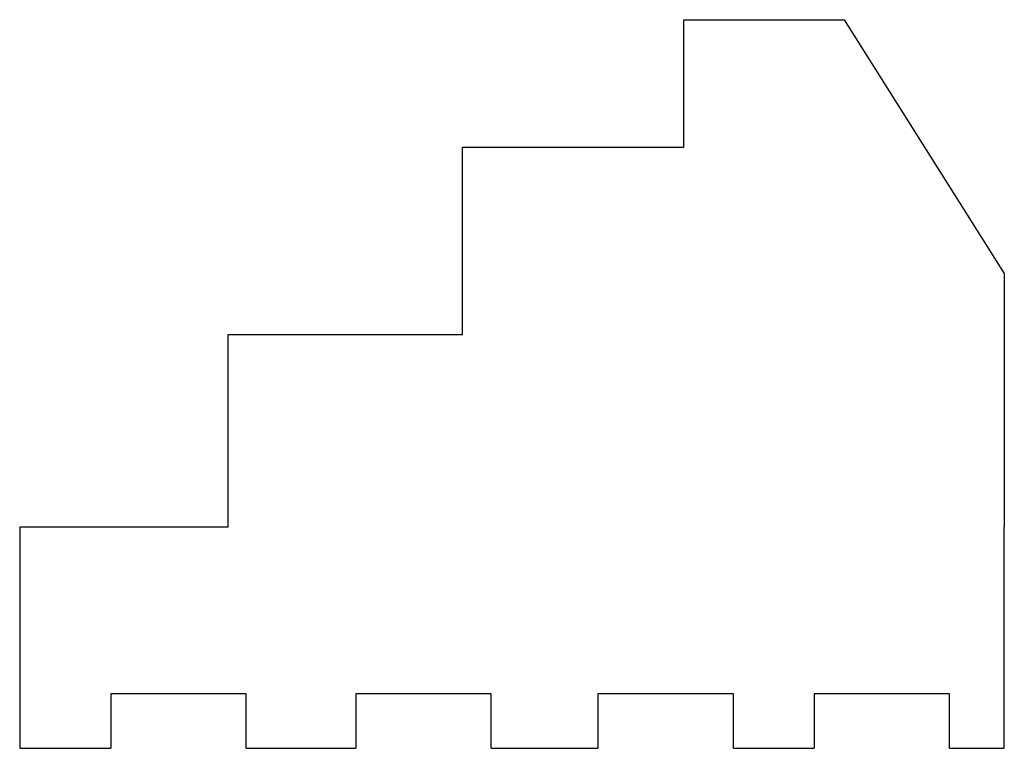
# Model space of a CAD drawing. Header units: millimetres. Extents: x 0 to 151, y 0 to 112.
import ezdxf

# ---------------------------------------------------------------- set-up
doc = ezdxf.new("R2010")
doc.units = ezdxf.units.MM
doc.layers.add('obj', color=2, linetype='Continuous')

msp = doc.modelspace()

# ---------------------------------------------------------------- linework, layer by layer
at = {"layer": 'obj'}
for p, q in [((102.06, 92.34), (102.06, 111.93)), ((102.06, 111.93), (126.67, 111.93)), ((126.67, 111.93), (151.28, 72.96)), ((68.04, 63.56), (68.04, 92.34)), ((68.04, 92.34), (102.06, 92.34)), ((151.28, 72.96), (151.28, 33.98)), ((32.02, 33.98), (32.02, 63.56)), ((32.02, 63.56), (68.04, 63.56))]:
    msp.add_line(p, q, dxfattribs=at)
for points in [[(32.02, 33.98), (0, 33.98), (0, 0), (14.01, 0)], [(142.88, 0), (151.28, 0), (151.28, 33.98)], [(34.82, 0), (34.82, 8.39), (14.01, 8.39), (14.01, 0)], [(72.44, 0), (72.44, 8.39), (51.63, 8.39), (51.63, 0)], [(109.66, 0), (109.66, 8.39), (88.85, 8.39), (88.85, 0)], [(142.88, 0), (142.88, 8.39), (122.07, 8.39), (122.07, 0)], [(34.82, 0), (51.63, 0)], [(72.44, 0), (88.85, 0)], [(109.66, 0), (122.07, 0)]]:
    msp.add_lwpolyline(points, dxfattribs=at)

doc.saveas('drawing.dxf')
